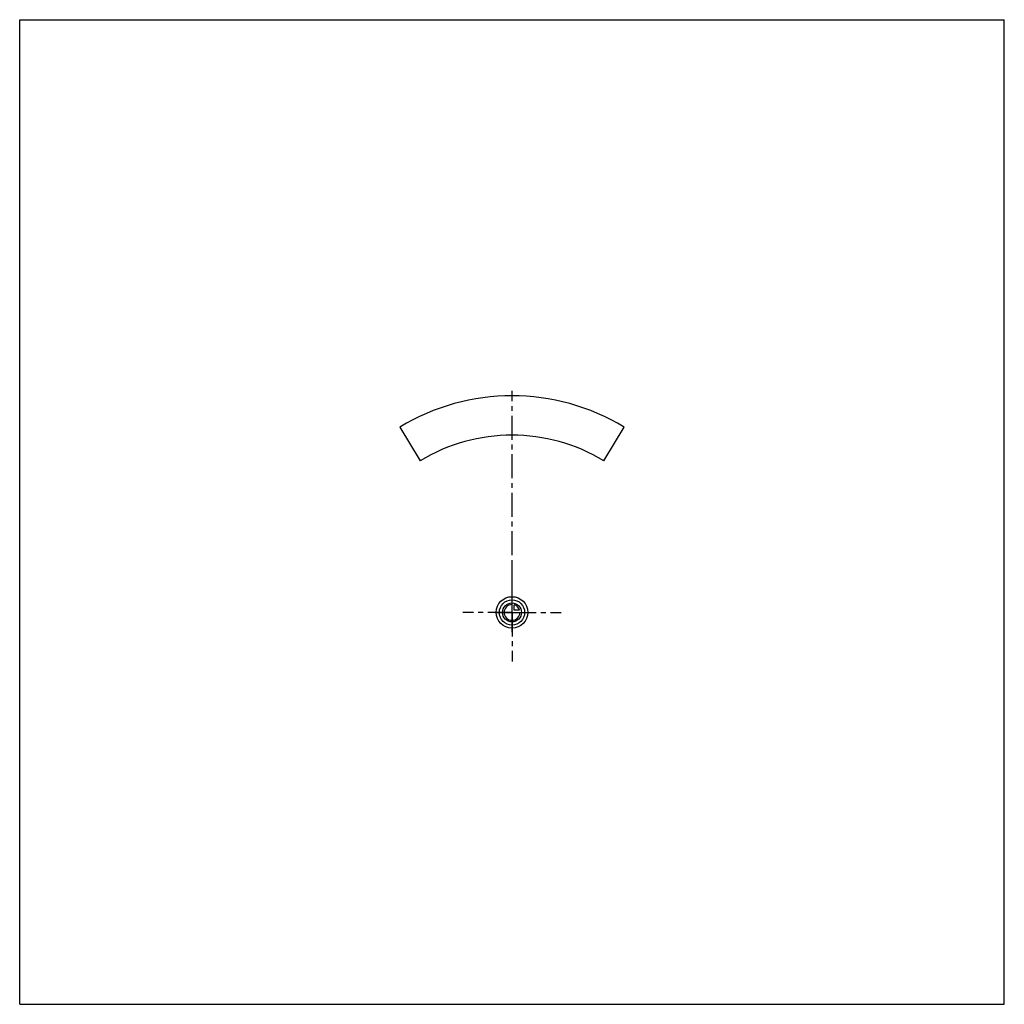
# Model space of a CAD drawing. Header units: millimetres. Extents: x 0 to 1000, y 0 to 1000.
import ezdxf

# ---------------------------------------------------------------- set-up
doc = ezdxf.new("R2010")
doc.units = ezdxf.units.MM
doc.header["$LTSCALE"] = 65.185185
doc.linetypes.add('CENTER', pattern=[0.6, 0.375, -0.075, 0.075, -0.075])
doc.layers.get('0').update_dxf_attribs({"linetype": 'CONTINUOUS'})
for name, color, linetype in [('ACHSEN_S', 7, 'CONTINUOUS'), ('KOERPER', 7, 'CONTINUOUS'), ('KURVEN', 7, 'CONTINUOUS')]:
    doc.layers.add(name, color=color, linetype=linetype)

msp = doc.modelspace()

# ---------------------------------------------------------------- linework, layer by layer
at = {"color": 7, "linetype": 'Continuous'}
for p, q in [((0, 0), (0, 1000)), ((0, 1000), (1000, 1000)), ((1000, 0), (1000, 1000)), ((0, 0), (1000, 0))]:
    msp.add_line(p, q, dxfattribs=at)
at = {"layer": 'ACHSEN_S', "color": 40, "linetype": 'CENTER'}
msp.add_line((500, 377.8), (500, 623), dxfattribs=at)
at = {"layer": 'KOERPER', "color": 7, "linetype": 'Continuous'}
for p, q in [((386.1, 586.2), (406.8, 552)), ((593.2, 552), (613.9, 586.2))]:
    msp.add_line(p, q, dxfattribs=at)
at = {"layer": 'KOERPER', "color": 40, "linetype": 'CENTER'}
for q in [(500, 448), (450, 398), (550, 398), (500, 348)]:
    msp.add_line((500, 398), q, dxfattribs=at)
at = {"layer": 'KOERPER', "color": 7, "linetype": 'Continuous'}
for radius in [220, 180]:
    msp.add_arc((500, 398), radius, 58.8152, 121.1848, dxfattribs=at)
at = {"layer": 'KURVEN', "color": 40, "linetype": 'Continuous'}
for p, q in [((500, 382), (500, 414)), ((502.2, 400.2), (502.2, 405.7)), ((507.7, 400.2), (502.2, 400.2)), ((484, 398), (516, 398))]:
    msp.add_line(p, q, dxfattribs=at)
for radius in [16, 12.8, 9.6]:
    msp.add_circle((500, 398), radius, dxfattribs=at)
for start, end in [(90, 360), (15.962, 74.038)]:
    msp.add_arc((500, 398), 8, start, end, dxfattribs=at)

doc.saveas('drawing.dxf')
